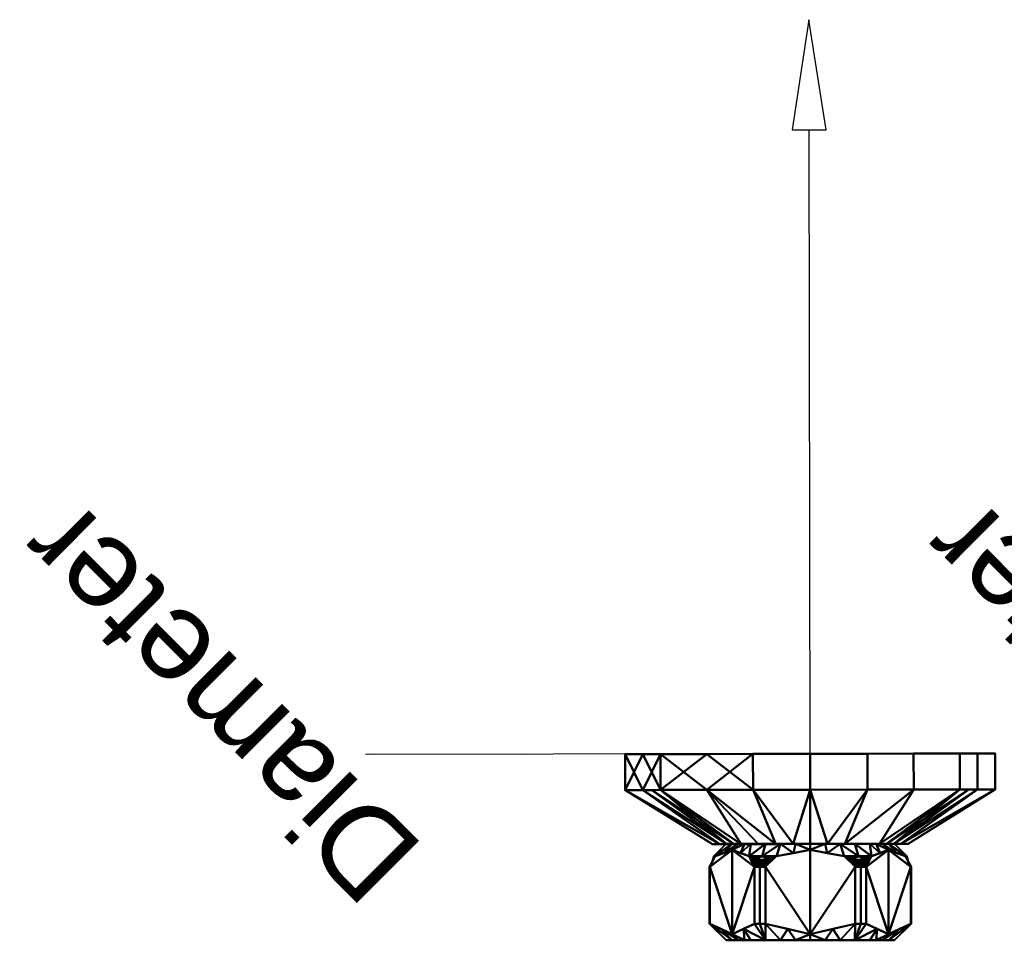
# Model space of a CAD drawing. Header units: millimetres. Extents: x -206 to 140, y -177 to 122.
# Tile 21 of 256: x -206 to -43, y -31 to 122. Entities that reach past the tile are written whole.
import ezdxf

# ---------------------------------------------------------------- set-up
doc = ezdxf.new("R2010")
doc.units = ezdxf.units.MM
doc.layers.add('A-GENM', color=13, linetype='Continuous', lineweight=30)
doc.styles.add('Arial', font='arial.ttf', dxfattribs={"height": 14.6304})

# ---------------------------------------------------------------- blocks, each defined once
blk = doc.blocks.new('MODEL - MODEL-3833-View 1')
at = {"layer": 'A-GENM', "lineweight": 40}
mesh = blk.add_polyface(dxfattribs=at)
corners = [(-44.27, 56.15), (-50.14, 56.14, -18.08), (-65.52, 56.11, -29.25), (-84.53, 56.08, -29.25), (-99.91, 56.06, -18.08), (-105.78, 56.05), (-99.91, 56.06, 18.08), (-84.53, 56.08, 29.25), (-65.52, 56.11, 29.25), (-50.14, 56.14, 18.08)]
mesh.append_faces([[corners[k] for k in face] for face in [(3, 1, 2), (9, 7, 8), (6, 4, 5)]], dxfattribs={"vtx0": -1})
mesh.append_faces([[corners[k] for k in face] for face in [(7, 9, 6)]], dxfattribs={"vtx0": -1, "vtx1": -1})
mesh.append_faces([[corners[k] for k in face] for face in [(9, 1, 4, 6)]], dxfattribs={"vtx0": -1, "vtx1": -1, "vtx2": -1, "vtx3": -1})
mesh.append_faces([[corners[k] for k in face] for face in [(0, 1, 9)]], dxfattribs={"vtx1": -1})
mesh.append_faces([[corners[k] for k in face] for face in [(3, 4, 1)]], dxfattribs={"vtx1": -1, "vtx2": -1})
mesh = blk.add_polyface(dxfattribs=at)
corners = [(-105.77, 50.09), (-99.9, 50.1, 18.08), (-84.52, 50.12, 29.25), (-65.51, 50.15, 29.25), (-50.13, 50.17, 18.08), (-44.26, 50.18), (-44.27, 56.15), (-50.14, 56.14, 18.08), (-65.52, 56.11, 29.25), (-84.53, 56.08, 29.25), (-99.91, 56.06, 18.08), (-105.78, 56.05), (-47.2, 56.14, 9.04), (-47.2, 50.18, 9.04), (-57.82, 50.16, 23.66), (-57.83, 56.13, 23.66), (-75.01, 50.13, 29.25), (-75.02, 56.1, 29.25), (-92.21, 50.11, 23.66), (-92.22, 56.07, 23.66), (-102.83, 50.09, 9.04), (-102.84, 56.06, 9.04)]
mesh.append_faces([[corners[k] for k in face] for face in [(0, 21, 11)]], dxfattribs={"vtx0": -1})
mesh.append_faces([[corners[k] for k in face] for face in [(1, 10, 20), (2, 9, 18)]], dxfattribs={"vtx0": -1, "vtx1": -1})
mesh.append_faces([[corners[k] for k in face] for face in [(1, 19, 10), (18, 9, 19, 1), (21, 0, 20, 10)]], dxfattribs={"vtx0": -1, "vtx2": -1})
mesh.append_faces([[corners[k] for k in face] for face in [(15, 8, 3, 14), (12, 7, 4, 13), (17, 9, 2, 16), (14, 4, 7, 15), (16, 3, 8, 17)]], dxfattribs={"vtx1": -1, "vtx3": -1})
mesh.append_faces([[corners[k] for k in face] for face in [(13, 5, 6, 12)]], dxfattribs={"vtx3": -1})
mesh = blk.add_polyface(dxfattribs=at)
corners = [(-105.77, 50.09), (-105.78, 56.05), (-99.91, 56.06, -18.08), (-84.53, 56.08, -29.25), (-65.52, 56.11, -29.25), (-50.14, 56.14, -18.08), (-44.27, 56.15), (-44.26, 50.18), (-50.13, 50.17, -18.08), (-65.51, 50.15, -29.25), (-84.52, 50.12, -29.25), (-99.9, 50.1, -18.08), (-102.84, 56.06, -9.04), (-102.83, 50.09, -9.04), (-92.21, 50.11, -23.66), (-92.22, 56.07, -23.66), (-75.01, 50.13, -29.25), (-75.02, 56.1, -29.25), (-57.82, 50.16, -23.66), (-57.83, 56.13, -23.66), (-47.2, 50.18, -9.04), (-47.2, 56.14, -9.04)]
mesh.append_faces([[corners[k] for k in face] for face in [(1, 13, 0)]], dxfattribs={"vtx0": -1})
mesh.append_faces([[corners[k] for k in face] for face in [(11, 2, 14)]], dxfattribs={"vtx0": -1, "vtx1": -1})
mesh.append_faces([[corners[k] for k in face] for face in [(10, 15, 3), (11, 12, 2), (15, 10, 14, 2), (13, 1, 12, 11)]], dxfattribs={"vtx0": -1, "vtx2": -1})
mesh.append_faces([[corners[k] for k in face] for face in [(20, 8, 5, 21), (17, 4, 9, 16), (19, 5, 8, 18), (18, 9, 4, 19), (16, 10, 3, 17)]], dxfattribs={"vtx1": -1, "vtx3": -1})
mesh.append_faces([[corners[k] for k in face] for face in [(21, 6, 7, 20)]], dxfattribs={"vtx3": -1})
mesh = blk.add_polyface(dxfattribs=at)
corners = [(-91.24, 41.11), (-105.77, 50.09), (-99.9, 50.1, -18.08), (-84.52, 50.12, -29.25), (-65.51, 50.15, -29.25), (-50.13, 50.17, -18.08), (-44.26, 50.18), (-58.76, 41.16), (-63.52, 41.15, -11.48), (-75, 41.13, -16.24), (-86.48, 41.11, -11.48), (-69.26, 41.14, -13.86), (-80.74, 41.12, -13.86), (-61.14, 41.16, -5.74), (-88.86, 41.11, -5.74), (-57.82, 50.16, -23.66), (-92.21, 50.11, -23.66), (-75.01, 50.13, -29.25), (-72.13, 41.14, -15.05), (-77.87, 41.13, -15.05), (-62.33, 41.15, -8.61), (-47.2, 50.18, -9.04), (-102.83, 50.09, -9.04), (-90.05, 41.11, -2.87), (-101.36, 50.09, -13.56), (-66.39, 41.15, -12.67), (-83.61, 41.12, -12.67), (-59.95, 41.16, -2.87), (-87.67, 41.11, -8.61)]
mesh.append_faces([[corners[k] for k in face] for face in [(1, 23, 0), (27, 6, 7)]], dxfattribs={"vtx0": -1})
mesh.append_faces([[corners[k] for k in face] for face in [(17, 19, 3), (19, 17, 9), (6, 27, 21), (4, 18, 17), (2, 28, 24)]], dxfattribs={"vtx0": -1, "vtx1": -1})
mesh.append_faces([[corners[k] for k in face] for face in [(2, 10, 28), (5, 13, 20), (14, 22, 24), (11, 4, 15), (17, 18, 9), (10, 2, 16), (13, 5, 21), (16, 12, 26), (23, 1, 22), (4, 11, 18), (12, 16, 3)]], dxfattribs={"vtx0": -1, "vtx2": -1})
mesh.append_faces([[corners[k] for k in face] for face in [(25, 11, 15, 8), (15, 5, 8), (20, 8, 5), (19, 12, 3), (14, 23, 22), (28, 14, 24), (26, 10, 16), (27, 13, 21)]], dxfattribs={"vtx1": -1, "vtx2": -1})
mesh = blk.add_polyface(dxfattribs=at)
corners = [(-91.24, 41.11), (-86.48, 41.11, 11.48), (-75, 41.13, 16.24), (-63.52, 41.15, 11.48), (-58.76, 41.16), (-44.26, 50.18), (-50.13, 50.17, 18.08), (-65.51, 50.15, 29.25), (-84.52, 50.12, 29.25), (-99.9, 50.1, 18.08), (-105.77, 50.09), (-80.74, 41.12, 13.86), (-69.26, 41.14, 13.86), (-88.86, 41.11, 5.74), (-61.14, 41.16, 5.74), (-92.21, 50.11, 23.66), (-57.82, 50.16, 23.66), (-75.01, 50.13, 29.25), (-77.87, 41.13, 15.05), (-72.13, 41.14, 15.05), (-87.67, 41.11, 8.61), (-102.83, 50.09, 9.04), (-47.2, 50.18, 9.04), (-59.95, 41.16, 2.87), (-48.66, 50.18, 13.56), (-83.61, 41.12, 12.67), (-66.39, 41.15, 12.67), (-90.05, 41.11, 2.87), (-62.33, 41.15, 8.61)]
mesh.append_faces([[corners[k] for k in face] for face in [(5, 23, 4), (27, 10, 0)]], dxfattribs={"vtx0": -1})
mesh.append_faces([[corners[k] for k in face] for face in [(17, 19, 7), (19, 17, 2), (10, 27, 21), (8, 18, 17), (6, 28, 24)]], dxfattribs={"vtx0": -1, "vtx1": -1})
mesh.append_faces([[corners[k] for k in face] for face in [(6, 3, 28), (9, 13, 20), (14, 22, 24), (15, 25, 11), (11, 8, 15), (17, 18, 2), (3, 6, 16), (13, 9, 21), (23, 5, 22), (8, 11, 18), (15, 1, 25), (12, 16, 7)]], dxfattribs={"vtx0": -1, "vtx2": -1})
mesh.append_faces([[corners[k] for k in face] for face in [(16, 12, 26, 3)]], dxfattribs={"vtx0": -1, "vtx3": -1})
mesh.append_faces([[corners[k] for k in face] for face in [(15, 9, 1), (20, 1, 9), (19, 12, 7), (14, 23, 22), (28, 14, 24), (27, 13, 21)]], dxfattribs={"vtx1": -1, "vtx2": -1})
mesh = blk.add_polyface(dxfattribs=at)
corners = [(-58.76, 41.16), (-63.52, 41.15, 11.48), (-75, 41.13, 16.24), (-86.48, 41.11, 11.48), (-91.24, 41.11), (-86.48, 41.11, -11.48), (-75, 41.13, -16.24), (-63.52, 41.15, -11.48)]
mesh.append_faces([[corners[k] for k in face] for face in [(6, 1, 5)]], dxfattribs={"vtx0": -1, "vtx1": -1})
mesh.append_faces([[corners[k] for k in face] for face in [(6, 0, 1)]], dxfattribs={"vtx0": -1, "vtx2": -1})
mesh.append_faces([[corners[k] for k in face] for face in [(3, 4, 2), (7, 0, 6)]], dxfattribs={"vtx1": -1})
mesh.append_faces([[corners[k] for k in face] for face in [(1, 2, 4), (4, 5, 1)]], dxfattribs={"vtx1": -1, "vtx2": -1})
mesh = blk.add_polyface(dxfattribs=at)
corners = [(-89, 41.13), (-91.02, 39.11), (-90.96, 39.11, 1.32), (-90.8, 39.11, 2.63), (-87.99, 40.13, 7.5), (-85.18, 39.11, 12.37), (-83.01, 39.11, 13.87), (-80.62, 39.11, 15), (-75, 40.13, 15), (-69.38, 39.11, 15), (-66.99, 39.11, 13.87), (-64.82, 39.11, 12.37), (-62.01, 40.13, 7.5), (-59.2, 39.11, 2.63), (-59.04, 39.11, 1.32), (-58.98, 39.11), (-61, 41.13), (-65.1, 41.13, 9.9), (-75, 41.13, 14), (-84.9, 41.13, 9.9), (-63.05, 41.13, 4.95), (-70.05, 41.13, 11.95), (-79.95, 41.13, 11.95), (-86.95, 41.13, 4.95), (-64.08, 41.13, 7.42), (-85.92, 41.13, 7.42), (-72.19, 39.62, 15), (-72.53, 41.13, 12.97), (-77.81, 39.62, 15), (-77.47, 41.13, 12.97), (-60.6, 39.62, 5.07), (-89.39, 39.62, 5.07), (-62.03, 41.13, 2.47), (-87.97, 41.13, 2.47), (-63.41, 39.62, 9.93), (-67.58, 41.13, 10.92), (-82.42, 41.13, 10.92), (-86.59, 39.62, 9.93)]
mesh.append_faces([[corners[k] for k in face] for face in [(16, 14, 15)]], dxfattribs={"vtx0": -1})
mesh.append_faces([[corners[k] for k in face] for face in [(17, 34, 24), (13, 32, 30), (32, 14, 16), (8, 29, 28), (34, 17, 11), (10, 21, 9), (35, 11, 17), (11, 35, 10), (0, 2, 33), (25, 37, 19), (12, 24, 34)]], dxfattribs={"vtx0": -1, "vtx1": -1})
mesh.append_faces([[corners[k] for k in face] for face in [(21, 26, 9), (31, 23, 33), (6, 22, 36), (8, 27, 18), (26, 21, 27), (28, 29, 22), (20, 12, 30), (4, 25, 23), (22, 7, 28), (5, 36, 19), (12, 20, 24), (33, 2, 3)]], dxfattribs={"vtx0": -1, "vtx2": -1})
mesh.append_faces([[corners[k] for k in face] for face in [(1, 2, 0)]], dxfattribs={"vtx1": -1})
mesh.append_faces([[corners[k] for k in face] for face in [(3, 31, 33), (18, 29, 8), (8, 26, 27), (6, 7, 22), (37, 5, 19), (4, 37, 25), (5, 6, 36), (13, 14, 32), (35, 21, 10), (32, 20, 30), (31, 4, 23)]], dxfattribs={"vtx1": -1, "vtx2": -1})
mesh = blk.add_polyface(dxfattribs=at)
corners = [(-61, 41.13), (-58.98, 39.11), (-59.04, 39.11, -1.32), (-59.2, 39.11, -2.63), (-62.01, 40.13, -7.5), (-64.82, 39.11, -12.37), (-66.99, 39.11, -13.87), (-69.38, 39.11, -15), (-75, 40.13, -15), (-80.62, 39.11, -15), (-83.01, 39.11, -13.87), (-85.18, 39.11, -12.37), (-87.99, 40.13, -7.5), (-90.8, 39.11, -2.63), (-90.96, 39.11, -1.32), (-91.02, 39.11), (-89, 41.13), (-84.9, 41.13, -9.9), (-75, 41.13, -14), (-65.1, 41.13, -9.9), (-86.95, 41.13, -4.95), (-79.95, 41.13, -11.95), (-70.05, 41.13, -11.95), (-63.05, 41.13, -4.95), (-85.92, 41.13, -7.42), (-64.08, 41.13, -7.42), (-77.81, 39.62, -15), (-77.47, 41.13, -12.97), (-72.19, 39.62, -15), (-72.53, 41.13, -12.97), (-60.61, 39.62, -5.07), (-89.4, 39.62, -5.07), (-62.03, 41.13, -2.47), (-87.97, 41.13, -2.47), (-86.59, 39.62, -9.93), (-82.42, 41.13, -10.92), (-67.58, 41.13, -10.92), (-63.41, 39.62, -9.93)]
mesh.append_faces([[corners[k] for k in face] for face in [(16, 14, 15)]], dxfattribs={"vtx0": -1})
mesh.append_faces([[corners[k] for k in face] for face in [(35, 11, 17), (17, 34, 24), (13, 33, 31), (11, 35, 10), (34, 17, 11), (12, 24, 34), (10, 21, 9), (0, 2, 32), (33, 14, 16), (8, 29, 28), (25, 37, 19)]], dxfattribs={"vtx0": -1, "vtx1": -1})
mesh.append_faces([[corners[k] for k in face] for face in [(6, 22, 36), (8, 27, 18), (26, 21, 27), (30, 23, 32), (21, 26, 9), (28, 29, 22), (22, 7, 28), (5, 36, 19), (4, 25, 23), (20, 12, 31), (12, 20, 24)]], dxfattribs={"vtx0": -1, "vtx2": -1})
mesh.append_faces([[corners[k] for k in face] for face in [(1, 2, 0)]], dxfattribs={"vtx1": -1})
mesh.append_faces([[corners[k] for k in face] for face in [(3, 30, 32), (33, 20, 31), (30, 4, 23), (6, 7, 22), (13, 14, 33), (37, 5, 19), (18, 29, 8), (4, 37, 25), (5, 6, 36), (2, 3, 32), (8, 26, 27), (35, 21, 10)]], dxfattribs={"vtx1": -1, "vtx2": -1})
mesh = blk.add_polyface(dxfattribs=at)
corners = [(-89, 41.13), (-84.9, 41.13, 9.9), (-75, 41.13, 14), (-65.1, 41.13, 9.9), (-61, 41.13), (-65.1, 41.13, -9.9), (-75, 41.13, -14), (-84.9, 41.13, -9.9)]
mesh.append_faces([[corners[k] for k in face] for face in [(2, 6, 1)]], dxfattribs={"vtx0": -1, "vtx1": -1})
mesh.append_faces([[corners[k] for k in face] for face in [(3, 4, 2)]], dxfattribs={"vtx1": -1})
mesh.append_faces([[corners[k] for k in face] for face in [(4, 5, 6, 2)]], dxfattribs={"vtx2": -1, "vtx3": -1})
mesh.append_faces([[corners[k] for k in face] for face in [(6, 7, 0, 1)]], dxfattribs={"vtx3": -1})
mesh = blk.add_polyface(dxfattribs=at)
corners = [(-84.26, 27.88, -13.96), (-87.99, 26.13, -7.5), (-91.72, 27.88, -1.04), (-91.72, 37.34, -1.04), (-90.8, 39.11, -2.63), (-87.99, 40.13, -7.5), (-85.18, 39.11, -12.37), (-84.26, 37.34, -13.96)]
mesh.append_faces([[corners[k] for k in face] for face in [(5, 7, 1), (3, 5, 1)]], dxfattribs={"vtx0": -1, "vtx1": -1, "vtx2": -1})
mesh.append_faces([[corners[k] for k in face] for face in [(4, 5, 3)]], dxfattribs={"vtx1": -1})
mesh.append_faces([[corners[k] for k in face] for face in [(5, 6, 7), (7, 0, 1), (1, 2, 3)]], dxfattribs={"vtx2": -1})
mesh = blk.add_polyface(dxfattribs=at)
corners = [(-91.72, 27.88, 1.04), (-87.99, 26.13, 7.5), (-84.26, 27.88, 13.96), (-84.26, 37.34, 13.96), (-85.18, 39.11, 12.37), (-87.99, 40.13, 7.5), (-90.8, 39.11, 2.63), (-91.72, 37.34, 1.04)]
mesh.append_faces([[corners[k] for k in face] for face in [(5, 7, 1), (3, 5, 1)]], dxfattribs={"vtx0": -1, "vtx1": -1, "vtx2": -1})
mesh.append_faces([[corners[k] for k in face] for face in [(4, 5, 3)]], dxfattribs={"vtx1": -1})
mesh.append_faces([[corners[k] for k in face] for face in [(5, 6, 7), (7, 0, 1), (1, 2, 3)]], dxfattribs={"vtx2": -1})
mesh = blk.add_polyface(dxfattribs=at)
corners = [(-67.55, 27.88, -15), (-75, 26.13, -15), (-82.45, 27.88, -15), (-82.45, 37.34, -15), (-80.62, 39.11, -15), (-75, 40.13, -15), (-69.38, 39.11, -15), (-67.55, 37.34, -15)]
mesh.append_faces([[corners[k] for k in face] for face in [(7, 1, 5, 6)]], dxfattribs={"vtx0": -1, "vtx1": -1})
mesh.append_faces([[corners[k] for k in face] for face in [(7, 0, 1), (1, 2, 3)]], dxfattribs={"vtx2": -1})
mesh.append_faces([[corners[k] for k in face] for face in [(3, 4, 5, 1)]], dxfattribs={"vtx2": -1, "vtx3": -1})
mesh = blk.add_polyface(dxfattribs=at)
corners = [(-82.45, 27.88, 15), (-75, 26.13, 15), (-67.55, 27.88, 15), (-67.55, 37.34, 15), (-69.38, 39.11, 15), (-75, 40.13, 15), (-80.62, 39.11, 15), (-82.45, 37.34, 15)]
mesh.append_faces([[corners[k] for k in face] for face in [(7, 1, 5, 6)]], dxfattribs={"vtx0": -1, "vtx1": -1})
mesh.append_faces([[corners[k] for k in face] for face in [(7, 0, 1), (1, 2, 3)]], dxfattribs={"vtx2": -1})
mesh.append_faces([[corners[k] for k in face] for face in [(3, 4, 5, 1)]], dxfattribs={"vtx2": -1, "vtx3": -1})
mesh = blk.add_polyface(dxfattribs=at)
corners = [(-58.28, 27.88, -1.04), (-62.01, 26.13, -7.5), (-65.74, 27.88, -13.96), (-65.74, 37.34, -13.96), (-64.82, 39.11, -12.37), (-62.01, 40.13, -7.5), (-59.2, 39.11, -2.63), (-58.28, 37.34, -1.04)]
mesh.append_faces([[corners[k] for k in face] for face in [(5, 7, 1), (3, 5, 1)]], dxfattribs={"vtx0": -1, "vtx1": -1, "vtx2": -1})
mesh.append_faces([[corners[k] for k in face] for face in [(4, 5, 3)]], dxfattribs={"vtx1": -1})
mesh.append_faces([[corners[k] for k in face] for face in [(5, 6, 7), (7, 0, 1), (1, 2, 3)]], dxfattribs={"vtx2": -1})
mesh = blk.add_polyface(dxfattribs=at)
corners = [(-65.74, 27.88, 13.96), (-62.01, 26.13, 7.5), (-58.28, 27.88, 1.04), (-58.28, 37.34, 1.04), (-59.2, 39.11, 2.63), (-62.01, 40.13, 7.5), (-64.82, 39.11, 12.37), (-65.74, 37.34, 13.96)]
mesh.append_faces([[corners[k] for k in face] for face in [(5, 7, 1), (3, 5, 1)]], dxfattribs={"vtx0": -1, "vtx1": -1, "vtx2": -1})
mesh.append_faces([[corners[k] for k in face] for face in [(4, 5, 3)]], dxfattribs={"vtx1": -1})
mesh.append_faces([[corners[k] for k in face] for face in [(5, 6, 7), (7, 0, 1), (1, 2, 3)]], dxfattribs={"vtx2": -1})
mesh = blk.add_polyface(dxfattribs=at)
corners = [(-90.8, 39.11, -2.63), (-91.72, 37.34, -1.04), (-91.75, 37.34), (-91.72, 37.34, 1.04), (-90.8, 39.11, 2.63), (-90.96, 39.11, 1.32), (-91.02, 39.11), (-90.96, 39.11, -1.32), (-91.21, 38.31, -1.92), (-91.26, 38.23, 1.84), (-91.51, 37.74, 1.4), (-91.47, 37.83, -1.48), (-91.61, 37.54, -1.22)]
mesh.append_faces([[corners[k] for k in face] for face in [(2, 12, 1)]], dxfattribs={"vtx0": -1})
mesh.append_faces([[corners[k] for k in face] for face in [(11, 9, 8), (9, 11, 10)]], dxfattribs={"vtx0": -1, "vtx1": -1})
mesh.append_faces([[corners[k] for k in face] for face in [(9, 6, 8), (10, 12, 2)]], dxfattribs={"vtx0": -1, "vtx1": -1, "vtx2": -1})
mesh.append_faces([[corners[k] for k in face] for face in [(9, 5, 6), (10, 11, 12)]], dxfattribs={"vtx0": -1, "vtx2": -1})
mesh.append_faces([[corners[k] for k in face] for face in [(4, 5, 9)]], dxfattribs={"vtx1": -1})
mesh.append_faces([[corners[k] for k in face] for face in [(6, 7, 8)]], dxfattribs={"vtx1": -1, "vtx2": -1})
mesh.append_faces([[corners[k] for k in face] for face in [(7, 0, 8), (2, 3, 10)]], dxfattribs={"vtx2": -1})
mesh = blk.add_polyface(dxfattribs=at)
corners = [(-85.18, 39.11, -12.37), (-83.01, 39.11, -13.87), (-80.62, 39.11, -15), (-82.45, 37.34, -15), (-83.37, 37.34, -14.51), (-84.26, 37.34, -13.96), (-81.45, 38.31, -15), (-84.72, 38.23, -13.16), (-84.97, 38.71, -12.73), (-84.47, 37.74, -13.6), (-81.95, 37.83, -15), (-82.25, 37.54, -15)]
mesh.append_faces([[corners[k] for k in face] for face in [(4, 11, 3)]], dxfattribs={"vtx0": -1})
mesh.append_faces([[corners[k] for k in face] for face in [(7, 10, 9), (10, 7, 6)]], dxfattribs={"vtx0": -1, "vtx1": -1})
mesh.append_faces([[corners[k] for k in face] for face in [(6, 8, 1), (9, 11, 4)]], dxfattribs={"vtx0": -1, "vtx1": -1, "vtx2": -1})
mesh.append_faces([[corners[k] for k in face] for face in [(9, 10, 11)]], dxfattribs={"vtx0": -1, "vtx2": -1})
mesh.append_faces([[corners[k] for k in face] for face in [(7, 8, 6)]], dxfattribs={"vtx1": -1, "vtx2": -1})
mesh.append_faces([[corners[k] for k in face] for face in [(4, 5, 9), (1, 2, 6), (8, 0, 1)]], dxfattribs={"vtx2": -1})
mesh = blk.add_polyface(dxfattribs=at)
corners = [(-84.26, 37.34, 13.96), (-83.37, 37.34, 14.51), (-82.45, 37.34, 15), (-80.62, 39.11, 15), (-83.01, 39.11, 13.87), (-85.18, 39.11, 12.37), (-84.77, 38.31, 13.08), (-81.54, 38.23, 15), (-81.03, 38.71, 15), (-82.04, 37.74, 15), (-84.51, 37.83, 13.52), (-84.37, 37.54, 13.78)]
mesh.append_faces([[corners[k] for k in face] for face in [(1, 11, 0)]], dxfattribs={"vtx0": -1})
mesh.append_faces([[corners[k] for k in face] for face in [(7, 10, 9), (10, 7, 6)]], dxfattribs={"vtx0": -1, "vtx1": -1})
mesh.append_faces([[corners[k] for k in face] for face in [(6, 8, 4), (9, 11, 1)]], dxfattribs={"vtx0": -1, "vtx1": -1, "vtx2": -1})
mesh.append_faces([[corners[k] for k in face] for face in [(9, 10, 11)]], dxfattribs={"vtx0": -1, "vtx2": -1})
mesh.append_faces([[corners[k] for k in face] for face in [(7, 8, 6)]], dxfattribs={"vtx1": -1, "vtx2": -1})
mesh.append_faces([[corners[k] for k in face] for face in [(1, 2, 9), (4, 5, 6), (8, 3, 4)]], dxfattribs={"vtx2": -1})
mesh = blk.add_polyface(dxfattribs=at)
corners = [(-69.38, 39.11, -15), (-66.99, 39.11, -13.87), (-64.82, 39.11, -12.37), (-65.74, 37.34, -13.96), (-66.62, 37.34, -14.51), (-67.55, 37.34, -15), (-65.23, 38.31, -13.08), (-68.46, 38.23, -15), (-68.97, 38.71, -15), (-67.96, 37.74, -15), (-65.49, 37.83, -13.52), (-65.63, 37.54, -13.78)]
mesh.append_faces([[corners[k] for k in face] for face in [(4, 11, 3)]], dxfattribs={"vtx0": -1})
mesh.append_faces([[corners[k] for k in face] for face in [(7, 10, 9), (10, 7, 6)]], dxfattribs={"vtx0": -1, "vtx1": -1})
mesh.append_faces([[corners[k] for k in face] for face in [(9, 11, 4), (6, 8, 1)]], dxfattribs={"vtx0": -1, "vtx1": -1, "vtx2": -1})
mesh.append_faces([[corners[k] for k in face] for face in [(9, 10, 11)]], dxfattribs={"vtx0": -1, "vtx2": -1})
mesh.append_faces([[corners[k] for k in face] for face in [(7, 8, 6)]], dxfattribs={"vtx1": -1, "vtx2": -1})
mesh.append_faces([[corners[k] for k in face] for face in [(4, 5, 9), (1, 2, 6), (8, 0, 1)]], dxfattribs={"vtx2": -1})
mesh = blk.add_polyface(dxfattribs=at)
corners = [(-64.82, 39.11, 12.37), (-66.99, 39.11, 13.87), (-69.38, 39.11, 15), (-67.55, 37.34, 15), (-66.62, 37.34, 14.51), (-65.74, 37.34, 13.96), (-68.55, 38.31, 15), (-65.28, 38.23, 13.16), (-65.03, 38.71, 12.73), (-65.53, 37.74, 13.6), (-68.05, 37.83, 15), (-67.75, 37.54, 15)]
mesh.append_faces([[corners[k] for k in face] for face in [(4, 11, 3)]], dxfattribs={"vtx0": -1})
mesh.append_faces([[corners[k] for k in face] for face in [(7, 10, 9), (10, 7, 6)]], dxfattribs={"vtx0": -1, "vtx1": -1})
mesh.append_faces([[corners[k] for k in face] for face in [(6, 8, 1), (9, 11, 4)]], dxfattribs={"vtx0": -1, "vtx1": -1, "vtx2": -1})
mesh.append_faces([[corners[k] for k in face] for face in [(9, 10, 11)]], dxfattribs={"vtx0": -1, "vtx2": -1})
mesh.append_faces([[corners[k] for k in face] for face in [(7, 8, 6)]], dxfattribs={"vtx1": -1, "vtx2": -1})
mesh.append_faces([[corners[k] for k in face] for face in [(4, 5, 9), (1, 2, 6), (8, 0, 1)]], dxfattribs={"vtx2": -1})
mesh = blk.add_polyface(dxfattribs=at)
corners = [(-58.28, 37.34, -1.04), (-59.2, 39.11, -2.63), (-59.04, 39.11, -1.32), (-58.98, 39.11), (-59.04, 39.11, 1.32), (-59.2, 39.11, 2.63), (-58.28, 37.34, 1.04), (-58.25, 37.34), (-58.79, 38.31, -1.92), (-58.74, 38.23, 1.84), (-58.49, 37.74, 1.4), (-58.53, 37.83, -1.48), (-58.66, 38.07, -1.7)]
mesh.append_faces([[corners[k] for k in face] for face in [(7, 10, 6)]], dxfattribs={"vtx0": -1})
mesh.append_faces([[corners[k] for k in face] for face in [(3, 8, 2), (10, 12, 9)]], dxfattribs={"vtx0": -1, "vtx1": -1})
mesh.append_faces([[corners[k] for k in face] for face in [(7, 11, 10), (9, 8, 3)]], dxfattribs={"vtx0": -1, "vtx1": -1, "vtx2": -1})
mesh.append_faces([[corners[k] for k in face] for face in [(9, 3, 4), (9, 12, 8)]], dxfattribs={"vtx0": -1, "vtx2": -1})
mesh.append_faces([[corners[k] for k in face] for face in [(1, 2, 8), (5, 9, 4)]], dxfattribs={"vtx1": -1})
mesh.append_faces([[corners[k] for k in face] for face in [(11, 12, 10)]], dxfattribs={"vtx1": -1, "vtx2": -1})
mesh.append_faces([[corners[k] for k in face] for face in [(7, 0, 11)]], dxfattribs={"vtx2": -1})
mesh = blk.add_polyface(dxfattribs=at)
corners = [(-91.72, 37.34, -1.04), (-91.72, 27.88, -1.04), (-91.74, 27.88, -0.52), (-91.75, 27.88), (-91.74, 27.88, 0.52), (-91.72, 27.88, 1.04), (-91.72, 37.34, 1.04), (-91.75, 37.34)]
mesh.append_faces([[corners[k] for k in face] for face in [(7, 3, 4), (4, 6, 7), (7, 2, 3)]], dxfattribs={"vtx0": -1, "vtx2": -1})
mesh.append_faces([[corners[k] for k in face] for face in [(5, 6, 4), (1, 2, 0)]], dxfattribs={"vtx1": -1})
mesh.append_faces([[corners[k] for k in face] for face in [(7, 0, 2)]], dxfattribs={"vtx1": -1, "vtx2": -1})
mesh = blk.add_polyface(dxfattribs=at)
corners = [(-84.26, 37.34, -13.96), (-83.37, 37.34, -14.51), (-82.45, 37.34, -15), (-82.45, 27.88, -15), (-83.37, 27.88, -14.51), (-84.26, 27.88, -13.96)]
mesh.append_faces([[corners[k] for k in face] for face in [(4, 5, 0, 1), (1, 2, 3, 4)]], dxfattribs={"vtx3": -1})
mesh = blk.add_polyface(dxfattribs=at)
corners = [(-84.26, 27.88, 13.96), (-83.37, 27.88, 14.51), (-82.45, 27.88, 15), (-82.45, 37.34, 15), (-83.37, 37.34, 14.51), (-84.26, 37.34, 13.96)]
mesh.append_faces([[corners[k] for k in face] for face in [(1, 2, 3, 4), (4, 5, 0, 1)]], dxfattribs={"vtx3": -1})
mesh = blk.add_polyface(dxfattribs=at)
corners = [(-67.55, 37.34, -15), (-66.62, 37.34, -14.51), (-65.74, 37.34, -13.96), (-65.74, 27.88, -13.96), (-66.62, 27.88, -14.51), (-67.55, 27.88, -15)]
mesh.append_faces([[corners[k] for k in face] for face in [(4, 5, 0, 1), (1, 2, 3, 4)]], dxfattribs={"vtx3": -1})
mesh = blk.add_polyface(dxfattribs=at)
corners = [(-65.74, 37.34, 13.96), (-66.62, 37.34, 14.51), (-67.55, 37.34, 15), (-67.55, 27.88, 15), (-66.62, 27.88, 14.51), (-65.74, 27.88, 13.96)]
mesh.append_faces([[corners[k] for k in face] for face in [(4, 5, 0, 1), (1, 2, 3, 4)]], dxfattribs={"vtx3": -1})
mesh = blk.add_polyface(dxfattribs=at)
corners = [(-58.28, 27.88, -1.04), (-58.28, 37.34, -1.04), (-58.25, 37.34), (-58.28, 37.34, 1.04), (-58.28, 27.88, 1.04), (-58.26, 27.88, 0.52), (-58.25, 27.88), (-58.26, 27.88, -0.52)]
mesh.append_faces([[corners[k] for k in face] for face in [(7, 2, 6), (2, 7, 1)]], dxfattribs={"vtx0": -1, "vtx1": -1})
mesh.append_faces([[corners[k] for k in face] for face in [(2, 5, 6)]], dxfattribs={"vtx0": -1, "vtx2": -1})
mesh.append_faces([[corners[k] for k in face] for face in [(4, 5, 3)]], dxfattribs={"vtx1": -1})
mesh.append_faces([[corners[k] for k in face] for face in [(2, 3, 5)]], dxfattribs={"vtx1": -1, "vtx2": -1})
mesh.append_faces([[corners[k] for k in face] for face in [(7, 0, 1)]], dxfattribs={"vtx2": -1})
mesh = blk.add_polyface(dxfattribs=at)
corners = [(-89, 25.13), (-91.75, 27.88), (-91.74, 27.88, -0.52), (-91.72, 27.88, -1.04), (-87.99, 26.13, -7.5), (-84.26, 27.88, -13.96), (-83.37, 27.88, -14.51), (-82.45, 27.88, -15), (-75, 26.13, -15), (-67.55, 27.88, -15), (-66.62, 27.88, -14.51), (-65.74, 27.88, -13.96), (-62.01, 26.13, -7.5), (-58.28, 27.88, -1.04), (-58.26, 27.88, -0.52), (-58.25, 27.88), (-61, 25.13), (-65.1, 25.13, -9.9), (-75, 25.13, -14), (-84.9, 25.13, -9.9), (-86.13, 27.01, -10.73), (-63.87, 27.01, -10.73), (-63.05, 25.13, -4.95), (-70.05, 25.13, -11.95), (-79.95, 25.13, -11.95), (-86.95, 25.13, -4.95), (-64.08, 25.13, -7.42), (-85.92, 25.13, -7.42), (-71.27, 27.01, -15), (-72.53, 25.13, -12.97), (-78.73, 27.01, -15), (-77.47, 25.13, -12.97), (-60.15, 27.01, -4.27), (-89.85, 27.01, -4.27), (-67.58, 25.13, -10.92), (-82.42, 25.13, -10.92), (-62.03, 25.13, -2.47), (-87.97, 25.13, -2.47)]
mesh.append_faces([[corners[k] for k in face] for face in [(13, 36, 32), (21, 34, 11), (9, 23, 28), (20, 27, 4), (27, 20, 19), (36, 13, 16), (3, 0, 2), (6, 35, 5), (11, 34, 10), (8, 31, 30)]], dxfattribs={"vtx0": -1, "vtx1": -1})
mesh.append_faces([[corners[k] for k in face] for face in [(8, 29, 18), (21, 17, 34), (29, 8, 28), (26, 21, 12), (4, 27, 25), (12, 22, 26), (33, 25, 37), (28, 23, 29), (24, 7, 30), (30, 31, 24), (35, 6, 7), (22, 12, 32), (7, 24, 35), (8, 18, 31), (35, 20, 5)]], dxfattribs={"vtx0": -1, "vtx2": -1})
mesh.append_faces([[corners[k] for k in face] for face in [(15, 16, 14), (1, 2, 0)]], dxfattribs={"vtx1": -1})
mesh.append_faces([[corners[k] for k in face] for face in [(26, 17, 21), (13, 14, 16), (34, 23, 9), (35, 19, 20), (37, 0, 3), (9, 10, 34), (36, 22, 32), (33, 4, 25), (3, 33, 37)]], dxfattribs={"vtx1": -1, "vtx2": -1})
mesh = blk.add_polyface(dxfattribs=at)
corners = [(-61, 25.13), (-58.25, 27.88), (-58.26, 27.88, 0.52), (-58.28, 27.88, 1.04), (-62.01, 26.13, 7.5), (-65.74, 27.88, 13.96), (-66.62, 27.88, 14.51), (-67.55, 27.88, 15), (-75, 26.13, 15), (-82.45, 27.88, 15), (-83.37, 27.88, 14.51), (-84.26, 27.88, 13.96), (-87.99, 26.13, 7.5), (-91.72, 27.88, 1.04), (-91.74, 27.88, 0.52), (-91.75, 27.88), (-89, 25.13), (-84.9, 25.13, 9.9), (-75, 25.13, 14), (-65.1, 25.13, 9.9), (-63.87, 27.01, 10.73), (-86.13, 27.01, 10.73), (-86.95, 25.13, 4.95), (-79.95, 25.13, 11.95), (-70.05, 25.13, 11.95), (-63.05, 25.13, 4.95), (-85.92, 25.13, 7.42), (-64.08, 25.13, 7.42), (-78.73, 27.01, 15), (-77.47, 25.13, 12.97), (-71.27, 27.01, 15), (-72.53, 25.13, 12.97), (-89.85, 27.01, 4.27), (-60.15, 27.01, 4.27), (-82.42, 25.13, 10.92), (-67.58, 25.13, 10.92), (-87.97, 25.13, 2.47), (-62.03, 25.13, 2.47)]
mesh.append_faces([[corners[k] for k in face] for face in [(13, 36, 32), (21, 34, 11), (9, 23, 28), (20, 27, 4), (27, 20, 19), (36, 13, 16), (3, 0, 2), (6, 35, 5), (11, 34, 10), (8, 31, 30)]], dxfattribs={"vtx0": -1, "vtx1": -1})
mesh.append_faces([[corners[k] for k in face] for face in [(8, 29, 18), (21, 17, 34), (29, 8, 28), (26, 21, 12), (4, 27, 25), (12, 22, 26), (33, 25, 37), (28, 23, 29), (24, 7, 30), (30, 31, 24), (35, 6, 7), (22, 12, 32), (7, 24, 35), (8, 18, 31), (35, 20, 5)]], dxfattribs={"vtx0": -1, "vtx2": -1})
mesh.append_faces([[corners[k] for k in face] for face in [(15, 16, 14), (1, 2, 0)]], dxfattribs={"vtx1": -1})
mesh.append_faces([[corners[k] for k in face] for face in [(26, 17, 21), (13, 14, 16), (34, 23, 9), (35, 19, 20), (37, 0, 3), (9, 10, 34), (36, 22, 32), (33, 4, 25), (3, 33, 37)]], dxfattribs={"vtx1": -1, "vtx2": -1})
mesh = blk.add_polyface(dxfattribs=at)
corners = [(-61, 25.13), (-65.1, 25.13, 9.9), (-75, 25.13, 14), (-84.9, 25.13, 9.9), (-89, 25.13), (-84.9, 25.13, -9.9), (-75, 25.13, -14), (-65.1, 25.13, -9.9)]
mesh.append_faces([[corners[k] for k in face] for face in [(3, 5, 1, 2)]], dxfattribs={"vtx0": -1, "vtx1": -1})
mesh.append_faces([[corners[k] for k in face] for face in [(3, 4, 5), (5, 6, 7)]], dxfattribs={"vtx2": -1})
mesh.append_faces([[corners[k] for k in face] for face in [(7, 0, 1, 5)]], dxfattribs={"vtx2": -1, "vtx3": -1})

msp = doc.modelspace()

# ---------------------------------------------------------------- linework, layer by layer
at = {"color": 5, "lineweight": 30}
msp.add_line((-75.02, -0.12), (-75.19, 103.51), dxfattribs=at)
at = {"color": 1, "lineweight": 30}
for p, q in [((-123.05, -0.19, 19.29), (-148.92, -0.24, -6.59)), ((-123.05, -0.19, 6.59), (-148.92, -0.24, -19.29)), ((-87.22, -0.14, 6.35), (-148.18, -0.23, 6.35)), ((-87.22, -0.14, -6.35), (-148.18, -0.23, -6.35)), ((-135.98, -0.22, -6.35), (-135.98, -0.22, 6.35))]:
    msp.add_line(p, q, dxfattribs=at)
at = {"color": 5, "lineweight": 30}
msp.add_polyline3d([(-75.22, 121.8, 0), (-78.02, 103.51, 2.82), (-72.36, 103.52, -2.82), (-75.22, 121.8, 0)], dxfattribs=at)
at = {"color": 94, "lineweight": 30, "extrusion": (-0.001586, 0.999999, 0)}
msp.add_circle((75.02, 0, 0), 6.35, dxfattribs=at)

# ---------------------------------------------------------------- block references
at = {"layer": 'A-GENM', "lineweight": 40}
msp.add_blockref('MODEL - MODEL-3833-View 1', (0, -56.22), dxfattribs=at)

# ---------------------------------------------------------------- next in the draw order: texts
at = {"color": 5, "lineweight": 30, "char_height": 14.63, "width": 99.2058, "attachment_point": 2, "rotation": 135, "line_spacing_factor": 0.941778, "style": 'Arial', "bg_fill": 3, "box_fill_scale": 1.25, "bg_fill_color": 256, "bg_fill_true_color": 13158600, "bg_fill_transparency": 0}
for insert in [(-178.48, 3.21, 33.75), (-28.43, 3.44, 33.75)]:
    msp.add_mtext('Diameter', dxfattribs=dict(at, insert=insert))

doc.saveas('drawing.dxf')
